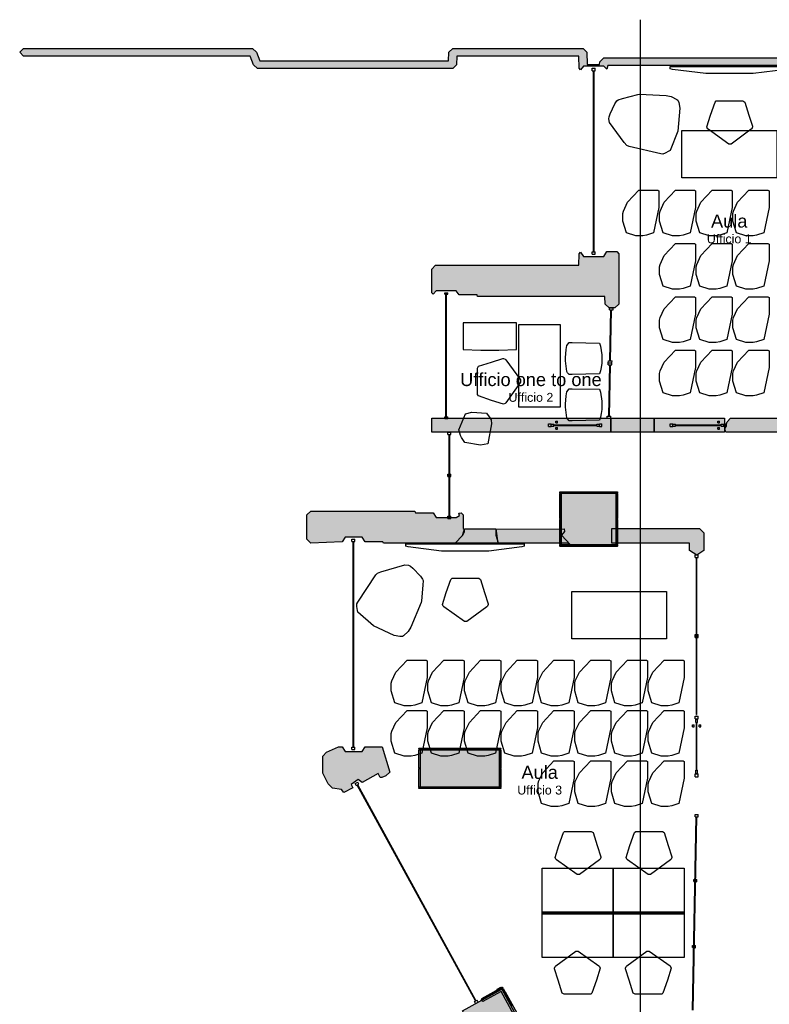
# Model space of a CAD drawing. Header units: millimetres. Extents: x -4985 to 43235, y -185 to 35000.
# Tile 11 of 14: x -4985 to 7677, y 17878 to 34500. Entities that reach past the tile are written whole.
import ezdxf
from ezdxf.enums import TextEntityAlignment as Align

# ---------------------------------------------------------------- set-up
doc = ezdxf.new("R2010")
doc.units = ezdxf.units.MM
for name, color, linetype in [('A-ARREDI', 9, 'Continuous'), ('A-MURI-ESISTENTI', 7, 'Continuous'), ('A-MURI-NUOVI', 40, 'Continuous'), ('A-PARETI-VETRATE', 5, 'Continuous'), ('A-PILASTRI', 8, 'Continuous'), ('A-TESTI', 7, 'Continuous'), ('A-TRACCE-SEZIONI', 1, 'Continuous'), ('A-VETRINE', 4, 'Continuous')]:
    doc.layers.add(name, color=color, linetype=linetype)
doc.styles.add('VISIO', font='arial.ttf')

msp = doc.modelspace()

# ---------------------------------------------------------------- hatches: boundary and pattern name
at = {"layer": 'A-MURI-ESISTENTI'}
for points in [[(10650, 32685), (10455, 32690), (10450, 33775), (9290, 33775), (9285, 29133), (9060, 29118), (9050, 33725), (4950, 33725), (4930, 33665), (4880, 33715), (4540, 33715), (4490, 33655), (4465, 33680), (4460, 33885), (2400, 33885), (2395, 33740), (2330, 33675), (-970, 33675), (-1035, 33740), (-1090, 33885), (-4920, 33885), (-4985, 33950), (-4920, 34015), (-1050, 34015), (-985, 33950), (-930, 33805), (2260, 33805), (2265, 33950), (2330, 34015), (4530, 34015), (4595, 33950), (4600, 33745), (4810, 33745), (4815, 33790), (4880, 33855), (9170, 33855), (9220, 33905), (9650, 33905), (9655, 34090), (9720, 34155), (9785, 34090), (9790, 33945), (11700, 33945), (11705, 34090), (11770, 34155), (11835, 34090), (11835, 33880), (11770, 33815), (10590, 33815), (10590, 33445), (13330, 33445), (13335, 33880), (13400, 33945), (13680, 33945), (13697, 34081), (13750, 34155), (13815, 34090), (13820, 33975), (14560, 33975), (14615, 33900), (14610, 33855), (13800, 33865), (13750, 33815), (13470, 33815), (13465, 33390), (13420, 33345), (13409, 33378), (13360, 33355), (13300, 33305), (13270, 33325), (13230, 33315), (13140, 33245), (13100, 33265), (12910, 33075), (12900, 33315), (10690, 33315), (10685, 32700), (10650, 32685)], [(5070, 29635), (4970, 29635), (4905, 29700), (4900, 29825), (2750, 29825), (2740, 29855), (2440, 29855), (2390, 29925), (2050, 29925), (2000, 29865), (1975, 29890), (1975, 30290), (2040, 30355), (4460, 30355), (4465, 30550), (4490, 30575), (4540, 30505), (4880, 30505), (4930, 30585), (5100, 30585), (5135, 30550), (5135, 29700), (5070, 29635)], [(9220, 27345), (9120, 27345), (9055, 27410), (9050, 27535), (6940, 27535), (6925, 27590), (6965, 27710), (7020, 27775), (9050, 27775), (9055, 28150), (9100, 28155), (9140, 28125), (9280, 28265), (9290, 27775), (10740, 27775), (10805, 27710), (10742, 27701), (10742, 27600), (10795, 27590), (10740, 27535), (9290, 27535), (9285, 27410), (9220, 27345)], [(2370, 25665), (1160, 25665), (1150, 25685), (850, 25685), (800, 25765), (510, 25765), (460, 25685), (-70, 25665), (-135, 25730), (-135, 26140), (-70, 26205), (1690, 26205), (1700, 26175), (2000, 26175), (2050, 26095), (2390, 26095), (2444, 26131), (2435, 26170), (2470, 26175), (2505, 26140), (2505, 25910), (2525, 25900), (2525, 25850), (2495, 25790), (2370, 25665)], [(4320, 25635), (4270, 25665), (3100, 25665), (3065, 25790), (3065, 25900), (4210, 25905), (4215, 25860), (4165, 25800), (4320, 25635)], [(490, 21455), (450, 21505), (300, 21525), (225, 21600), (135, 21780), (135, 22070), (200, 22135), (400, 22225), (460, 22225), (510, 22145), (800, 22145), (850, 22225), (1140, 22225), (1265, 21800), (1200, 21735), (1130, 21705), (1105, 21710), (1070, 21775), (800, 21625), (730, 21675), (615, 21590), (640, 21535), (490, 21455)], [(3150, 17365), (3087, 17378), (3435, 17567), (3147, 18096), (2840, 17925), (2805, 17950), (3040, 18075), (3085, 18110), (3080, 18135), (3140, 18165), (3215, 18090), (3410, 17735), (3635, 17730), (3625, 17590), (3580, 17505), (3400, 17505), (3150, 17365)]]:
    msp.add_hatch(color=7, dxfattribs=at).paths.add_polyline_path(points)
at = {"layer": 'A-MURI-NUOVI'}
for points in [[(5000, 27535), (1975, 27535), (1975, 27775), (5000, 27775), (5000, 27535)], [(5734, 27535), (5000, 27535), (5000, 27775), (5734, 27775), (5734, 27535)], [(5734, 27535), (5734, 27775), (6921, 27775), (6921, 27535), (5734, 27535)], [(3090, 25665), (2375, 25670), (2495, 25790), (2530, 25905), (3060, 25905), (3090, 25665)], [(6500, 25910), (6570, 25840), (6570, 25540), (6450, 25460), (6330, 25540), (6330, 25665), (5015, 25665), (5015, 25910), (6500, 25910)]]:
    msp.add_hatch(color=40, dxfattribs=at).paths.add_polyline_path(points)
at = {"layer": 'A-PILASTRI'}
for points in [[(4622, 26513), (4139, 26513), (4139, 26527), (4143, 26531), (4618, 26531), (4622, 26527), (4622, 26513)], [(4157, 26505), (4157, 26073), (4143, 26073), (4139, 26077), (4139, 26501), (4143, 26505), (4157, 26505)], [(5085, 25635), (4165, 25635), (4165, 26505), (5085, 26505), (5085, 25635)], [(5111, 26513), (4628, 26513), (4628, 26527), (4632, 26531), (5107, 26531), (5111, 26527), (5111, 26513)], [(5093, 26073), (5093, 26505), (5107, 26505), (5111, 26501), (5111, 26077), (5107, 26073), (5093, 26073)], [(4157, 26067), (4157, 25635), (4143, 25635), (4139, 25639), (4139, 26063), (4143, 26067), (4157, 26067)], [(5093, 25635), (5093, 26067), (5107, 26067), (5111, 26063), (5111, 25639), (5107, 25635), (5093, 25635)], [(4139, 25627), (4622, 25627), (4622, 25613), (4618, 25609), (4143, 25609), (4139, 25613), (4139, 25627)], [(4628, 25627), (5111, 25627), (5111, 25613), (5107, 25609), (4632, 25609), (4628, 25613), (4628, 25627)], [(2217, 22183), (1759, 22183), (1759, 22197), (1763, 22201), (2213, 22201), (2217, 22197), (2217, 22183)], [(1777, 22175), (1777, 21863), (1763, 21863), (1759, 21867), (1759, 22171), (1763, 22175), (1777, 22175)], [(3115, 21545), (1785, 21545), (1785, 22175), (3115, 22175), (3115, 21545)], [(2677, 22183), (2223, 22183), (2223, 22197), (2227, 22201), (2673, 22201), (2677, 22197), (2677, 22183)], [(3141, 22183), (2683, 22183), (2683, 22197), (2687, 22201), (3137, 22201), (3141, 22197), (3141, 22183)], [(3123, 21863), (3123, 22175), (3137, 22175), (3141, 22171), (3141, 21867), (3137, 21863), (3123, 21863)], [(1777, 21857), (1777, 21545), (1763, 21545), (1759, 21549), (1759, 21853), (1763, 21857), (1777, 21857)], [(3123, 21545), (3123, 21857), (3137, 21857), (3141, 21853), (3141, 21549), (3137, 21545), (3123, 21545)], [(1759, 21537), (2217, 21537), (2217, 21523), (2213, 21519), (1763, 21519), (1759, 21523), (1759, 21537)], [(2223, 21537), (2677, 21537), (2677, 21523), (2673, 21519), (2227, 21519), (2223, 21523), (2223, 21537)], [(2683, 21537), (3141, 21537), (3141, 21523), (3137, 21519), (2687, 21519), (2683, 21523), (2683, 21537)], [(3476, 17557), (2810, 17191), (2493, 17769), (3159, 18135), (3476, 17557)], [(3178, 18155), (2824, 17961), (2818, 17973), (2819, 17978), (3165, 18169), (3171, 18167), (3178, 18155)], [(3323, 17853), (3166, 18139), (3178, 18146), (3183, 18144), (3337, 17865), (3335, 17859), (3323, 17853)]]:
    msp.add_hatch(color=8, dxfattribs=at).paths.add_polyline_path(points)

# ---------------------------------------------------------------- linework, layer by layer
at = {"layer": 'A-ARREDI'}
for points in [[(8002, 33710), (8002, 33670), (7962, 33660), (7402, 33590), (6602, 33590), (6042, 33660), (6002, 33670), (6002, 33710), (8002, 33710)], [(8002, 33710), (8002, 33670), (7962, 33660), (7402, 33590), (6602, 33590), (6042, 33660), (6002, 33670), (6002, 33710), (8002, 33710)], [(5486, 33243), (5937, 33221), (6018, 33202), (6117, 33153), (6129, 33144), (6148, 33102), (6165, 33005), (6132, 32619), (6000, 32294), (5980, 32280), (5919, 32247), (5877, 32228), (5843, 32233), (5307, 32362), (5270, 32378), (5228, 32426), (4979, 32762), (4968, 32827), (4973, 32862), (4987, 32909), (5068, 33080), (5104, 33130), (5124, 33145), (5198, 33169), (5454, 33237), (5486, 33243)], [(5486, 33243), (5937, 33221), (6018, 33202), (6117, 33153), (6129, 33144), (6148, 33102), (6165, 33005), (6132, 32619), (6000, 32294), (5980, 32280), (5919, 32247), (5877, 32228), (5843, 32233), (5307, 32362), (5270, 32378), (5228, 32426), (4979, 32762), (4968, 32827), (4973, 32862), (4987, 32909), (5068, 33080), (5104, 33130), (5124, 33145), (5198, 33169), (5454, 33237), (5486, 33243)], [(7232, 33130), (7262, 33110), (7332, 32890), (7392, 32700), (7392, 32690), (7382, 32660), (7372, 32650), (7032, 32400), (6992, 32400), (6642, 32650), (6632, 32660), (6622, 32690), (6682, 32890), (6762, 33110), (6782, 33130), (7232, 33130)], [(7232, 33130), (7262, 33110), (7332, 32890), (7392, 32700), (7392, 32690), (7382, 32660), (7372, 32650), (7032, 32400), (6992, 32400), (6642, 32650), (6632, 32660), (6622, 32690), (6682, 32890), (6762, 33110), (6782, 33130), (7232, 33130)], [(7802, 32630), (7802, 31830), (6202, 31830), (6202, 32630), (7802, 32630)], [(7802, 32630), (7802, 31830), (6202, 31830), (6202, 32630), (7802, 32630)], [(5422, 30850), (5262, 30900), (5202, 31100), (5202, 31230), (5212, 31270), (5282, 31420), (5472, 31620), (5792, 31620), (5812, 31610), (5812, 31330), (5722, 30900), (5602, 30860), (5542, 30850), (5422, 30850)], [(5422, 30850), (5262, 30900), (5202, 31100), (5202, 31230), (5212, 31270), (5282, 31420), (5472, 31620), (5792, 31620), (5812, 31610), (5812, 31330), (5722, 30900), (5602, 30860), (5542, 30850), (5422, 30850)], [(6042, 30850), (5882, 30900), (5822, 31100), (5822, 31230), (5832, 31270), (5902, 31420), (6092, 31620), (6412, 31620), (6432, 31610), (6432, 31330), (6342, 30900), (6222, 30860), (6162, 30850), (6042, 30850)], [(6042, 30850), (5882, 30900), (5822, 31100), (5822, 31230), (5832, 31270), (5902, 31420), (6092, 31620), (6412, 31620), (6432, 31610), (6432, 31330), (6342, 30900), (6222, 30860), (6162, 30850), (6042, 30850)], [(6662, 30850), (6502, 30900), (6442, 31100), (6442, 31230), (6452, 31270), (6522, 31420), (6712, 31620), (7032, 31620), (7052, 31610), (7052, 31330), (6962, 30900), (6842, 30860), (6782, 30850), (6662, 30850)], [(6662, 30850), (6502, 30900), (6442, 31100), (6442, 31230), (6452, 31270), (6522, 31420), (6712, 31620), (7032, 31620), (7052, 31610), (7052, 31330), (6962, 30900), (6842, 30860), (6782, 30850), (6662, 30850)], [(7282, 30850), (7122, 30900), (7062, 31100), (7062, 31230), (7072, 31270), (7142, 31420), (7332, 31620), (7652, 31620), (7672, 31610), (7672, 31330), (7582, 30900), (7462, 30860), (7402, 30850), (7282, 30850)], [(7282, 30850), (7122, 30900), (7062, 31100), (7062, 31230), (7072, 31270), (7142, 31420), (7332, 31620), (7652, 31620), (7672, 31610), (7672, 31330), (7582, 30900), (7462, 30860), (7402, 30850), (7282, 30850)], [(6042, 29950), (5882, 30000), (5822, 30200), (5822, 30330), (5832, 30370), (5902, 30520), (6092, 30720), (6412, 30720), (6432, 30710), (6432, 30430), (6342, 30000), (6222, 29960), (6162, 29950), (6042, 29950)], [(6042, 29950), (5882, 30000), (5822, 30200), (5822, 30330), (5832, 30370), (5902, 30520), (6092, 30720), (6412, 30720), (6432, 30710), (6432, 30430), (6342, 30000), (6222, 29960), (6162, 29950), (6042, 29950)], [(6662, 29950), (6502, 30000), (6442, 30200), (6442, 30330), (6452, 30370), (6522, 30520), (6712, 30720), (7032, 30720), (7052, 30710), (7052, 30430), (6962, 30000), (6842, 29960), (6782, 29950), (6662, 29950)], [(6662, 29950), (6502, 30000), (6442, 30200), (6442, 30330), (6452, 30370), (6522, 30520), (6712, 30720), (7032, 30720), (7052, 30710), (7052, 30430), (6962, 30000), (6842, 29960), (6782, 29950), (6662, 29950)], [(7282, 29950), (7122, 30000), (7062, 30200), (7062, 30330), (7072, 30370), (7142, 30520), (7332, 30720), (7652, 30720), (7672, 30710), (7672, 30430), (7582, 30000), (7462, 29960), (7402, 29950), (7282, 29950)], [(7282, 29950), (7122, 30000), (7062, 30200), (7062, 30330), (7072, 30370), (7142, 30520), (7332, 30720), (7652, 30720), (7672, 30710), (7672, 30430), (7582, 30000), (7462, 29960), (7402, 29950), (7282, 29950)], [(6042, 29050), (5882, 29100), (5822, 29300), (5822, 29430), (5832, 29470), (5902, 29620), (6092, 29820), (6412, 29820), (6432, 29810), (6432, 29530), (6342, 29100), (6222, 29060), (6162, 29050), (6042, 29050)], [(6042, 29050), (5882, 29100), (5822, 29300), (5822, 29430), (5832, 29470), (5902, 29620), (6092, 29820), (6412, 29820), (6432, 29810), (6432, 29530), (6342, 29100), (6222, 29060), (6162, 29050), (6042, 29050)], [(6662, 29050), (6502, 29100), (6442, 29300), (6442, 29430), (6452, 29470), (6522, 29620), (6712, 29820), (7032, 29820), (7052, 29810), (7052, 29530), (6962, 29100), (6842, 29060), (6782, 29050), (6662, 29050)], [(6662, 29050), (6502, 29100), (6442, 29300), (6442, 29430), (6452, 29470), (6522, 29620), (6712, 29820), (7032, 29820), (7052, 29810), (7052, 29530), (6962, 29100), (6842, 29060), (6782, 29050), (6662, 29050)], [(7282, 29050), (7122, 29100), (7062, 29300), (7062, 29430), (7072, 29470), (7142, 29620), (7332, 29820), (7652, 29820), (7672, 29810), (7672, 29530), (7582, 29100), (7462, 29060), (7402, 29050), (7282, 29050)], [(7282, 29050), (7122, 29100), (7062, 29300), (7062, 29430), (7072, 29470), (7142, 29620), (7332, 29820), (7652, 29820), (7672, 29810), (7672, 29530), (7582, 29100), (7462, 29060), (7402, 29050), (7282, 29050)], [(3107, 28923), (3407, 28933), (3407, 29383), (2507, 29383), (2507, 28933), (2807, 28923), (3107, 28923)], [(3107, 28923), (3407, 28933), (3407, 29383), (2507, 29383), (2507, 28933), (2807, 28923), (3107, 28923)], [(3447, 29357), (4147, 29357), (4147, 27957), (3447, 27957), (3447, 29357)], [(3447, 29357), (4147, 29357), (4147, 27957), (3447, 27957), (3447, 29357)], [(4847, 28700), (4837, 28630), (4827, 28570), (4807, 28520), (4347, 28510), (4297, 28510), (4267, 28540), (4257, 28560), (4237, 28740), (4237, 28790), (4247, 28930), (4257, 29000), (4297, 29050), (4347, 29050), (4807, 29040), (4827, 28990), (4847, 28840), (4847, 28700)], [(4847, 28700), (4837, 28630), (4827, 28570), (4807, 28520), (4347, 28510), (4297, 28510), (4267, 28540), (4257, 28560), (4237, 28740), (4237, 28790), (4247, 28930), (4257, 29000), (4297, 29050), (4347, 29050), (4807, 29040), (4827, 28990), (4847, 28840), (4847, 28700)], [(2747, 28620), (2767, 28650), (2987, 28720), (3177, 28780), (3187, 28780), (3217, 28770), (3227, 28760), (3477, 28420), (3477, 28380), (3227, 28030), (3217, 28020), (3187, 28010), (2987, 28070), (2767, 28150), (2747, 28170), (2747, 28620)], [(2747, 28620), (2767, 28650), (2987, 28720), (3177, 28780), (3187, 28780), (3217, 28770), (3227, 28760), (3477, 28420), (3477, 28380), (3227, 28030), (3217, 28020), (3187, 28010), (2987, 28070), (2767, 28150), (2747, 28170), (2747, 28620)], [(6042, 28150), (5882, 28200), (5822, 28400), (5822, 28530), (5832, 28570), (5902, 28720), (6092, 28920), (6412, 28920), (6432, 28910), (6432, 28630), (6342, 28200), (6222, 28160), (6162, 28150), (6042, 28150)], [(6042, 28150), (5882, 28200), (5822, 28400), (5822, 28530), (5832, 28570), (5902, 28720), (6092, 28920), (6412, 28920), (6432, 28910), (6432, 28630), (6342, 28200), (6222, 28160), (6162, 28150), (6042, 28150)], [(6662, 28150), (6502, 28200), (6442, 28400), (6442, 28530), (6452, 28570), (6522, 28720), (6712, 28920), (7032, 28920), (7052, 28910), (7052, 28630), (6962, 28200), (6842, 28160), (6782, 28150), (6662, 28150)], [(6662, 28150), (6502, 28200), (6442, 28400), (6442, 28530), (6452, 28570), (6522, 28720), (6712, 28920), (7032, 28920), (7052, 28910), (7052, 28630), (6962, 28200), (6842, 28160), (6782, 28150), (6662, 28150)], [(7282, 28150), (7122, 28200), (7062, 28400), (7062, 28530), (7072, 28570), (7142, 28720), (7332, 28920), (7652, 28920), (7672, 28910), (7672, 28630), (7582, 28200), (7462, 28160), (7402, 28150), (7282, 28150)], [(7282, 28150), (7122, 28200), (7062, 28400), (7062, 28530), (7072, 28570), (7142, 28720), (7332, 28920), (7652, 28920), (7672, 28910), (7672, 28630), (7582, 28200), (7462, 28160), (7402, 28150), (7282, 28150)], [(4847, 27920), (4837, 27850), (4827, 27790), (4807, 27740), (4347, 27730), (4297, 27730), (4267, 27760), (4257, 27780), (4237, 27960), (4237, 28010), (4247, 28150), (4257, 28220), (4297, 28270), (4347, 28270), (4807, 28260), (4827, 28210), (4847, 28060), (4847, 27920)], [(4847, 27920), (4837, 27850), (4827, 27790), (4807, 27740), (4347, 27730), (4297, 27730), (4267, 27760), (4257, 27780), (4237, 27960), (4237, 28010), (4247, 28150), (4257, 28220), (4297, 28270), (4347, 28270), (4807, 28260), (4827, 28210), (4847, 28060), (4847, 27920)], [(2548, 27846), (2650, 27875), (2899, 27858), (2961, 27774), (2981, 27744), (2985, 27677), (2920, 27340), (2798, 27318), (2536, 27361), (2475, 27446), (2462, 27478), (2430, 27577), (2548, 27846)], [(2548, 27846), (2650, 27875), (2899, 27858), (2961, 27774), (2981, 27744), (2985, 27677), (2920, 27340), (2798, 27318), (2536, 27361), (2475, 27446), (2462, 27478), (2430, 27577), (2548, 27846)], [(3538, 25650), (3538, 25610), (3498, 25600), (2938, 25530), (2138, 25530), (1578, 25600), (1538, 25610), (1538, 25650), (3538, 25650)], [(3538, 25650), (3538, 25610), (3498, 25600), (2938, 25530), (2138, 25530), (1578, 25600), (1538, 25610), (1538, 25650), (3538, 25650)], [(1796, 24659), (1622, 24243), (1576, 24173), (1496, 24098), (1483, 24089), (1438, 24086), (1341, 24103), (989, 24265), (729, 24501), (722, 24525), (712, 24594), (709, 24639), (726, 24669), (1030, 25129), (1057, 25158), (1117, 25181), (1518, 25300), (1583, 25289), (1614, 25272), (1653, 25243), (1786, 25108), (1821, 25057), (1828, 25033), (1826, 24956), (1802, 24692), (1796, 24659)], [(1796, 24659), (1622, 24243), (1576, 24173), (1496, 24098), (1483, 24089), (1438, 24086), (1341, 24103), (989, 24265), (729, 24501), (722, 24525), (712, 24594), (709, 24639), (726, 24669), (1030, 25129), (1057, 25158), (1117, 25181), (1518, 25300), (1583, 25289), (1614, 25272), (1653, 25243), (1786, 25108), (1821, 25057), (1828, 25033), (1826, 24956), (1802, 24692), (1796, 24659)], [(2768, 25070), (2798, 25050), (2868, 24830), (2928, 24640), (2928, 24630), (2918, 24600), (2908, 24590), (2568, 24340), (2528, 24340), (2178, 24590), (2168, 24600), (2158, 24630), (2218, 24830), (2298, 25050), (2318, 25070), (2768, 25070)], [(2768, 25070), (2798, 25050), (2868, 24830), (2928, 24640), (2928, 24630), (2918, 24600), (2908, 24590), (2568, 24340), (2528, 24340), (2178, 24590), (2168, 24600), (2158, 24630), (2218, 24830), (2298, 25050), (2318, 25070), (2768, 25070)], [(5940, 24848), (5940, 24048), (4340, 24048), (4340, 24848), (5940, 24848)], [(5940, 24848), (5940, 24048), (4340, 24048), (4340, 24848), (5940, 24848)], [(1510, 22918), (1350, 22968), (1290, 23168), (1290, 23298), (1300, 23338), (1370, 23488), (1560, 23688), (1880, 23688), (1900, 23678), (1900, 23398), (1810, 22968), (1690, 22928), (1630, 22918), (1510, 22918)], [(1510, 22918), (1350, 22968), (1290, 23168), (1290, 23298), (1300, 23338), (1370, 23488), (1560, 23688), (1880, 23688), (1900, 23678), (1900, 23398), (1810, 22968), (1690, 22928), (1630, 22918), (1510, 22918)], [(2130, 22918), (1970, 22968), (1910, 23168), (1910, 23298), (1920, 23338), (1990, 23488), (2180, 23688), (2500, 23688), (2520, 23678), (2520, 23398), (2430, 22968), (2310, 22928), (2250, 22918), (2130, 22918)], [(2130, 22918), (1970, 22968), (1910, 23168), (1910, 23298), (1920, 23338), (1990, 23488), (2180, 23688), (2500, 23688), (2520, 23678), (2520, 23398), (2430, 22968), (2310, 22928), (2250, 22918), (2130, 22918)], [(2750, 22918), (2590, 22968), (2530, 23168), (2530, 23298), (2540, 23338), (2610, 23488), (2800, 23688), (3120, 23688), (3140, 23678), (3140, 23398), (3050, 22968), (2930, 22928), (2870, 22918), (2750, 22918)], [(2750, 22918), (2590, 22968), (2530, 23168), (2530, 23298), (2540, 23338), (2610, 23488), (2800, 23688), (3120, 23688), (3140, 23678), (3140, 23398), (3050, 22968), (2930, 22928), (2870, 22918), (2750, 22918)], [(3370, 22918), (3210, 22968), (3150, 23168), (3150, 23298), (3160, 23338), (3230, 23488), (3420, 23688), (3740, 23688), (3760, 23678), (3760, 23398), (3670, 22968), (3550, 22928), (3490, 22918), (3370, 22918)], [(3370, 22918), (3210, 22968), (3150, 23168), (3150, 23298), (3160, 23338), (3230, 23488), (3420, 23688), (3740, 23688), (3760, 23678), (3760, 23398), (3670, 22968), (3550, 22928), (3490, 22918), (3370, 22918)], [(3990, 22918), (3830, 22968), (3770, 23168), (3770, 23298), (3780, 23338), (3850, 23488), (4040, 23688), (4360, 23688), (4380, 23678), (4380, 23398), (4290, 22968), (4170, 22928), (4110, 22918), (3990, 22918)], [(3990, 22918), (3830, 22968), (3770, 23168), (3770, 23298), (3780, 23338), (3850, 23488), (4040, 23688), (4360, 23688), (4380, 23678), (4380, 23398), (4290, 22968), (4170, 22928), (4110, 22918), (3990, 22918)], [(4610, 22918), (4450, 22968), (4390, 23168), (4390, 23298), (4400, 23338), (4470, 23488), (4660, 23688), (4980, 23688), (5000, 23678), (5000, 23398), (4910, 22968), (4790, 22928), (4730, 22918), (4610, 22918)], [(4610, 22918), (4450, 22968), (4390, 23168), (4390, 23298), (4400, 23338), (4470, 23488), (4660, 23688), (4980, 23688), (5000, 23678), (5000, 23398), (4910, 22968), (4790, 22928), (4730, 22918), (4610, 22918)], [(5230, 22918), (5070, 22968), (5010, 23168), (5010, 23298), (5020, 23338), (5090, 23488), (5280, 23688), (5600, 23688), (5620, 23678), (5620, 23398), (5530, 22968), (5410, 22928), (5350, 22918), (5230, 22918)], [(5230, 22918), (5070, 22968), (5010, 23168), (5010, 23298), (5020, 23338), (5090, 23488), (5280, 23688), (5600, 23688), (5620, 23678), (5620, 23398), (5530, 22968), (5410, 22928), (5350, 22918), (5230, 22918)], [(5850, 22918), (5690, 22968), (5630, 23168), (5630, 23298), (5640, 23338), (5710, 23488), (5900, 23688), (6220, 23688), (6240, 23678), (6240, 23398), (6150, 22968), (6030, 22928), (5970, 22918), (5850, 22918)], [(5850, 22918), (5690, 22968), (5630, 23168), (5630, 23298), (5640, 23338), (5710, 23488), (5900, 23688), (6220, 23688), (6240, 23678), (6240, 23398), (6150, 22968), (6030, 22928), (5970, 22918), (5850, 22918)], [(1510, 22068), (1350, 22118), (1290, 22318), (1290, 22448), (1300, 22488), (1370, 22638), (1560, 22838), (1880, 22838), (1900, 22828), (1900, 22548), (1810, 22118), (1690, 22078), (1630, 22068), (1510, 22068)], [(1510, 22068), (1350, 22118), (1290, 22318), (1290, 22448), (1300, 22488), (1370, 22638), (1560, 22838), (1880, 22838), (1900, 22828), (1900, 22548), (1810, 22118), (1690, 22078), (1630, 22068), (1510, 22068)], [(2130, 22068), (1970, 22118), (1910, 22318), (1910, 22448), (1920, 22488), (1990, 22638), (2180, 22838), (2500, 22838), (2520, 22828), (2520, 22548), (2430, 22118), (2310, 22078), (2250, 22068), (2130, 22068)], [(2130, 22068), (1970, 22118), (1910, 22318), (1910, 22448), (1920, 22488), (1990, 22638), (2180, 22838), (2500, 22838), (2520, 22828), (2520, 22548), (2430, 22118), (2310, 22078), (2250, 22068), (2130, 22068)], [(2750, 22068), (2590, 22118), (2530, 22318), (2530, 22448), (2540, 22488), (2610, 22638), (2800, 22838), (3120, 22838), (3140, 22828), (3140, 22548), (3050, 22118), (2930, 22078), (2870, 22068), (2750, 22068)], [(2750, 22068), (2590, 22118), (2530, 22318), (2530, 22448), (2540, 22488), (2610, 22638), (2800, 22838), (3120, 22838), (3140, 22828), (3140, 22548), (3050, 22118), (2930, 22078), (2870, 22068), (2750, 22068)], [(3370, 22068), (3210, 22118), (3150, 22318), (3150, 22448), (3160, 22488), (3230, 22638), (3420, 22838), (3740, 22838), (3760, 22828), (3760, 22548), (3670, 22118), (3550, 22078), (3490, 22068), (3370, 22068)], [(3370, 22068), (3210, 22118), (3150, 22318), (3150, 22448), (3160, 22488), (3230, 22638), (3420, 22838), (3740, 22838), (3760, 22828), (3760, 22548), (3670, 22118), (3550, 22078), (3490, 22068), (3370, 22068)], [(3990, 22068), (3830, 22118), (3770, 22318), (3770, 22448), (3780, 22488), (3850, 22638), (4040, 22838), (4360, 22838), (4380, 22828), (4380, 22548), (4290, 22118), (4170, 22078), (4110, 22068), (3990, 22068)], [(3990, 22068), (3830, 22118), (3770, 22318), (3770, 22448), (3780, 22488), (3850, 22638), (4040, 22838), (4360, 22838), (4380, 22828), (4380, 22548), (4290, 22118), (4170, 22078), (4110, 22068), (3990, 22068)], [(4610, 22068), (4450, 22118), (4390, 22318), (4390, 22448), (4400, 22488), (4470, 22638), (4660, 22838), (4980, 22838), (5000, 22828), (5000, 22548), (4910, 22118), (4790, 22078), (4730, 22068), (4610, 22068)], [(4610, 22068), (4450, 22118), (4390, 22318), (4390, 22448), (4400, 22488), (4470, 22638), (4660, 22838), (4980, 22838), (5000, 22828), (5000, 22548), (4910, 22118), (4790, 22078), (4730, 22068), (4610, 22068)], [(5230, 22068), (5070, 22118), (5010, 22318), (5010, 22448), (5020, 22488), (5090, 22638), (5280, 22838), (5600, 22838), (5620, 22828), (5620, 22548), (5530, 22118), (5410, 22078), (5350, 22068), (5230, 22068)], [(5230, 22068), (5070, 22118), (5010, 22318), (5010, 22448), (5020, 22488), (5090, 22638), (5280, 22838), (5600, 22838), (5620, 22828), (5620, 22548), (5530, 22118), (5410, 22078), (5350, 22068), (5230, 22068)], [(5850, 22068), (5690, 22118), (5630, 22318), (5630, 22448), (5640, 22488), (5710, 22638), (5900, 22838), (6220, 22838), (6240, 22828), (6240, 22548), (6150, 22118), (6030, 22078), (5970, 22068), (5850, 22068)], [(5850, 22068), (5690, 22118), (5630, 22318), (5630, 22448), (5640, 22488), (5710, 22638), (5900, 22838), (6220, 22838), (6240, 22828), (6240, 22548), (6150, 22118), (6030, 22078), (5970, 22068), (5850, 22068)], [(3990, 21218), (3830, 21268), (3770, 21468), (3770, 21598), (3780, 21638), (3850, 21788), (4040, 21988), (4360, 21988), (4380, 21978), (4380, 21698), (4290, 21268), (4170, 21228), (4110, 21218), (3990, 21218)], [(3990, 21218), (3830, 21268), (3770, 21468), (3770, 21598), (3780, 21638), (3850, 21788), (4040, 21988), (4360, 21988), (4380, 21978), (4380, 21698), (4290, 21268), (4170, 21228), (4110, 21218), (3990, 21218)], [(4610, 21218), (4450, 21268), (4390, 21468), (4390, 21598), (4400, 21638), (4470, 21788), (4660, 21988), (4980, 21988), (5000, 21978), (5000, 21698), (4910, 21268), (4790, 21228), (4730, 21218), (4610, 21218)], [(4610, 21218), (4450, 21268), (4390, 21468), (4390, 21598), (4400, 21638), (4470, 21788), (4660, 21988), (4980, 21988), (5000, 21978), (5000, 21698), (4910, 21268), (4790, 21228), (4730, 21218), (4610, 21218)], [(5230, 21218), (5070, 21268), (5010, 21468), (5010, 21598), (5020, 21638), (5090, 21788), (5280, 21988), (5600, 21988), (5620, 21978), (5620, 21698), (5530, 21268), (5410, 21228), (5350, 21218), (5230, 21218)], [(5230, 21218), (5070, 21268), (5010, 21468), (5010, 21598), (5020, 21638), (5090, 21788), (5280, 21988), (5600, 21988), (5620, 21978), (5620, 21698), (5530, 21268), (5410, 21228), (5350, 21218), (5230, 21218)], [(5850, 21218), (5690, 21268), (5630, 21468), (5630, 21598), (5640, 21638), (5710, 21788), (5900, 21988), (6220, 21988), (6240, 21978), (6240, 21698), (6150, 21268), (6030, 21228), (5970, 21218), (5850, 21218)], [(5850, 21218), (5690, 21268), (5630, 21468), (5630, 21598), (5640, 21638), (5710, 21788), (5900, 21988), (6220, 21988), (6240, 21978), (6240, 21698), (6150, 21268), (6030, 21228), (5970, 21218), (5850, 21218)], [(4670, 20798), (4700, 20778), (4770, 20558), (4830, 20368), (4830, 20358), (4820, 20328), (4810, 20318), (4470, 20068), (4430, 20068), (4080, 20318), (4070, 20328), (4060, 20358), (4120, 20558), (4200, 20778), (4220, 20798), (4670, 20798)], [(4670, 20798), (4700, 20778), (4770, 20558), (4830, 20368), (4830, 20358), (4820, 20328), (4810, 20318), (4470, 20068), (4430, 20068), (4080, 20318), (4070, 20328), (4060, 20358), (4120, 20558), (4200, 20778), (4220, 20798), (4670, 20798)], [(5870, 20798), (5900, 20778), (5970, 20558), (6030, 20368), (6030, 20358), (6020, 20328), (6010, 20318), (5670, 20068), (5630, 20068), (5280, 20318), (5270, 20328), (5260, 20358), (5320, 20558), (5400, 20778), (5420, 20798), (5870, 20798)], [(5870, 20798), (5900, 20778), (5970, 20558), (6030, 20368), (6030, 20358), (6020, 20328), (6010, 20318), (5670, 20068), (5630, 20068), (5280, 20318), (5270, 20328), (5260, 20358), (5320, 20558), (5400, 20778), (5420, 20798), (5870, 20798)], [(5040, 20178), (5040, 19418), (3840, 19418), (3840, 20178), (5040, 20178)], [(5040, 20178), (5040, 19418), (3840, 19418), (3840, 20178), (5040, 20178)], [(6240, 20178), (6240, 19418), (5040, 19418), (5040, 20178), (6240, 20178)], [(6240, 20178), (6240, 19418), (5040, 19418), (5040, 20178), (6240, 20178)], [(3840, 19402), (3840, 19442), (5040, 19442), (5040, 19402), (3840, 19402)], [(3840, 19402), (3840, 19442), (5040, 19442), (5040, 19402), (3840, 19402)], [(3840, 18668), (3840, 19428), (5040, 19428), (5040, 18668), (3840, 18668)], [(3840, 18668), (3840, 19428), (5040, 19428), (5040, 18668), (3840, 18668)], [(5040, 19402), (5040, 19442), (6240, 19442), (6240, 19402), (5040, 19402)], [(5040, 19402), (5040, 19442), (6240, 19442), (6240, 19402), (5040, 19402)], [(5040, 18668), (5040, 19428), (6240, 19428), (6240, 18668), (5040, 18668)], [(5040, 18668), (5040, 19428), (6240, 19428), (6240, 18668), (5040, 18668)], [(4210, 18048), (4180, 18068), (4110, 18288), (4050, 18478), (4050, 18488), (4060, 18518), (4070, 18528), (4410, 18778), (4450, 18778), (4800, 18528), (4810, 18518), (4820, 18488), (4760, 18288), (4680, 18068), (4660, 18048), (4210, 18048)], [(4210, 18048), (4180, 18068), (4110, 18288), (4050, 18478), (4050, 18488), (4060, 18518), (4070, 18528), (4410, 18778), (4450, 18778), (4800, 18528), (4810, 18518), (4820, 18488), (4760, 18288), (4680, 18068), (4660, 18048), (4210, 18048)], [(5410, 18048), (5380, 18068), (5310, 18288), (5250, 18478), (5250, 18488), (5260, 18518), (5270, 18528), (5610, 18778), (5650, 18778), (6000, 18528), (6010, 18518), (6020, 18488), (5960, 18288), (5880, 18068), (5860, 18048), (5410, 18048)], [(5410, 18048), (5380, 18068), (5310, 18288), (5250, 18478), (5250, 18488), (5260, 18518), (5270, 18528), (5610, 18778), (5650, 18778), (6000, 18528), (6010, 18518), (6020, 18488), (5960, 18288), (5880, 18068), (5860, 18048), (5410, 18048)]]:
    msp.add_lwpolyline(points, close=True, dxfattribs=at)
at = {"layer": 'A-MURI-ESISTENTI'}
msp.add_lwpolyline([(9050, 33725), (4950, 33725), (4930, 33665), (4880, 33715), (4540, 33715), (4490, 33655), (4465, 33680), (4460, 33885), (2400, 33885), (2395, 33740), (2330, 33675), (-970, 33675), (-1035, 33740), (-1090, 33885), (-4920, 33885), (-4985, 33950), (-4920, 34015), (-1050, 34015), (-985, 33950), (-930, 33805), (2260, 33805), (2265, 33950), (2330, 34015), (4530, 34015), (4595, 33950), (4600, 33745), (4810, 33745), (4815, 33790), (4880, 33855), (9170, 33855)], dxfattribs=at)
for points in [[(5070, 29635), (4970, 29635), (4905, 29700), (4900, 29825), (2750, 29825), (2740, 29855), (2440, 29855), (2390, 29925), (2050, 29925), (2000, 29865), (1975, 29890), (1975, 30290), (2040, 30355), (4460, 30355), (4465, 30550), (4490, 30575), (4540, 30505), (4880, 30505), (4930, 30585), (5100, 30585), (5135, 30550), (5135, 29700), (5070, 29635)], [(9220, 27345), (9120, 27345), (9055, 27410), (9050, 27535), (6940, 27535), (6925, 27590), (6965, 27710), (7020, 27775), (9050, 27775), (9055, 28150), (9100, 28155), (9140, 28125), (9280, 28265), (9290, 27775), (10740, 27775), (10805, 27710), (10742, 27701), (10742, 27600), (10795, 27590), (10740, 27535), (9290, 27535), (9285, 27410), (9220, 27345)], [(2370, 25665), (1160, 25665), (1150, 25685), (850, 25685), (800, 25765), (510, 25765), (460, 25685), (-70, 25665), (-135, 25730), (-135, 26140), (-70, 26205), (1690, 26205), (1700, 26175), (2000, 26175), (2050, 26095), (2390, 26095), (2444, 26131), (2435, 26170), (2470, 26175), (2505, 26140), (2505, 25910), (2525, 25900), (2525, 25850), (2495, 25790), (2370, 25665)], [(4320, 25635), (4270, 25665), (3100, 25665), (3065, 25790), (3065, 25900), (4210, 25905), (4215, 25860), (4165, 25800), (4320, 25635)], [(490, 21455), (450, 21505), (300, 21525), (225, 21600), (135, 21780), (135, 22070), (200, 22135), (400, 22225), (460, 22225), (510, 22145), (800, 22145), (850, 22225), (1140, 22225), (1265, 21800), (1200, 21735), (1130, 21705), (1105, 21710), (1070, 21775), (800, 21625), (730, 21675), (615, 21590), (640, 21535), (490, 21455)], [(3150, 17365), (3087, 17378), (3435, 17567), (3147, 18096), (2840, 17925), (2805, 17950), (3040, 18075), (3085, 18110), (3080, 18135), (3140, 18165), (3215, 18090), (3410, 17735), (3635, 17730), (3625, 17590), (3580, 17505), (3400, 17505), (3150, 17365)]]:
    msp.add_lwpolyline(points, close=True, dxfattribs=at)
at = {"layer": 'A-MURI-NUOVI'}
for points in [[(5000, 27535), (1975, 27535), (1975, 27775), (5000, 27775), (5000, 27535)], [(5734, 27535), (5000, 27535), (5000, 27775), (5734, 27775), (5734, 27535)], [(5734, 27535), (5734, 27775), (6921, 27775), (6921, 27535), (5734, 27535)], [(3090, 25665), (2375, 25670), (2495, 25790), (2530, 25905), (3060, 25905), (3090, 25665)], [(6500, 25910), (6570, 25840), (6570, 25540), (6450, 25460), (6330, 25540), (6330, 25665), (5015, 25665), (5015, 25910), (6500, 25910)]]:
    msp.add_lwpolyline(points, close=True, dxfattribs=at)
at = {"layer": 'A-PARETI-VETRATE'}
for p, q in [((4975, 29602), (4976, 29636)), ((4975, 29602), (5037, 29601)), ((4976, 29636), (5038, 29635)), ((4983, 28739), (5000, 29601)), ((4995, 28739), (5012, 29601)), ((5000, 29601), (5012, 29601)), ((5037, 29601), (5038, 29635)), ((4956, 28672), (4957, 28706)), ((4956, 28672), (5018, 28671)), ((4957, 28706), (4958, 28739)), ((4957, 28706), (5019, 28705)), ((4957, 28706), (5019, 28705)), ((4958, 28739), (5020, 28739)), ((4964, 27809), (4981, 28671)), ((4976, 27809), (4994, 28671)), ((4981, 28671), (4994, 28671)), ((4983, 28739), (4995, 28739)), ((5018, 28671), (5019, 28705)), ((5019, 28705), (5020, 28739)), ((4938, 27776), (4939, 27809)), ((4938, 27776), (5000, 27775)), ((4939, 27809), (5001, 27809)), ((4964, 27809), (4976, 27809)), ((5000, 27775), (5001, 27809)), ((3950, 27680), (3990, 27680)), ((3950, 27630), (3950, 27680)), ((3950, 27630), (3990, 27630)), ((3990, 27630), (3990, 27680)), ((3994, 27671), (4039, 27671)), ((3994, 27639), (3994, 27671)), ((3994, 27639), (4039, 27639)), ((4039, 27639), (4039, 27671)), ((4039, 27660), (4761, 27660)), ((4039, 27650), (4039, 27660)), ((4039, 27650), (4761, 27650)), ((4070, 27724), (4098, 27724)), ((4070, 27696), (4070, 27724)), ((4070, 27696), (4098, 27696)), ((4070, 27614), (4098, 27614)), ((4070, 27586), (4070, 27614)), ((4098, 27696), (4098, 27724)), ((4098, 27586), (4098, 27614)), ((4761, 27671), (4806, 27671)), ((4761, 27639), (4761, 27671)), ((4761, 27650), (4761, 27660)), ((4761, 27639), (4806, 27639)), ((4806, 27639), (4806, 27671)), ((4810, 27680), (4850, 27680)), ((4810, 27630), (4810, 27680)), ((4810, 27630), (4850, 27630)), ((4850, 27630), (4850, 27680)), ((6005, 27680), (6045, 27680)), ((6005, 27630), (6005, 27680)), ((6005, 27630), (6045, 27630)), ((6045, 27630), (6045, 27680)), ((6049, 27671), (6094, 27671)), ((6049, 27639), (6049, 27671)), ((6049, 27639), (6094, 27639)), ((6094, 27639), (6094, 27671)), ((6094, 27660), (6866, 27660)), ((6094, 27650), (6094, 27660)), ((6094, 27650), (6866, 27650)), ((6807, 27724), (6835, 27724)), ((6807, 27696), (6807, 27724)), ((6807, 27696), (6835, 27696)), ((6807, 27614), (6835, 27614)), ((6807, 27586), (6807, 27614)), ((6835, 27696), (6835, 27724)), ((6835, 27586), (6835, 27614)), ((6866, 27671), (6911, 27671)), ((6866, 27639), (6866, 27671)), ((6866, 27650), (6866, 27660)), ((6866, 27639), (6911, 27639)), ((6911, 27639), (6911, 27671)), ((6915, 27680), (6955, 27680)), ((6915, 27630), (6915, 27680)), ((6915, 27630), (6955, 27630)), ((6955, 27630), (6955, 27680)), ((2249, 27538), (2299, 27538)), ((2249, 27498), (2249, 27538)), ((2249, 27498), (2299, 27498)), ((2269, 27498), (2279, 27498)), ((2269, 26118), (2269, 27498)), ((2279, 26118), (2279, 27498)), ((2299, 27498), (2299, 27538)), ((4070, 27586), (4098, 27586)), ((6807, 27586), (6835, 27586)), ((2249, 26828), (2299, 26828)), ((2249, 26788), (2249, 26828)), ((2249, 26788), (2299, 26788)), ((2299, 26788), (2299, 26828)), ((2249, 26118), (2299, 26118)), ((2249, 26078), (2249, 26118)), ((2269, 26118), (2279, 26118)), ((2299, 26078), (2299, 26118)), ((2249, 26078), (2299, 26078)), ((6425, 25468), (6475, 25468)), ((6425, 25419), (6425, 25468)), ((6475, 25419), (6475, 25468)), ((6425, 25419), (6475, 25419)), ((6445, 25419), (6455, 25419)), ((6445, 22769), (6445, 25419)), ((6455, 22769), (6455, 25419)), ((6425, 24119), (6475, 24119)), ((6425, 24070), (6425, 24119)), ((6475, 24070), (6475, 24119)), ((6425, 24070), (6475, 24070)), ((6425, 22744), (6475, 22744)), ((6425, 22696), (6425, 22744)), ((6425, 22696), (6475, 22696)), ((6434, 22691), (6466, 22691)), ((6434, 22636), (6434, 22691)), ((6434, 22636), (6466, 22636)), ((6445, 22769), (6455, 22769)), ((6445, 22636), (6455, 22636)), ((6445, 21830), (6445, 22636)), ((6455, 21830), (6455, 22636)), ((6466, 22636), (6466, 22691)), ((6475, 22696), (6475, 22744)), ((6381, 22598), (6409, 22598)), ((6381, 22563), (6381, 22598)), ((6381, 22563), (6409, 22563)), ((6409, 22563), (6409, 22598)), ((6491, 22598), (6519, 22598)), ((6491, 22563), (6491, 22598)), ((6491, 22563), (6519, 22563)), ((6519, 22563), (6519, 22598)), ((6434, 21830), (6466, 21830)), ((6434, 21775), (6434, 21830)), ((6434, 21775), (6466, 21775)), ((6445, 21830), (6455, 21830)), ((6466, 21775), (6466, 21830)), ((6425, 21770), (6475, 21770)), ((6425, 21721), (6425, 21770)), ((6425, 21721), (6475, 21721)), ((6475, 21721), (6475, 21770)), ((6380, 17778), (6444, 21043)), ((6390, 17777), (6454, 21043)), ((6424, 21043), (6425, 21081)), ((6424, 21043), (6474, 21042)), ((6425, 21081), (6475, 21080)), ((6444, 21043), (6454, 21043)), ((6474, 21042), (6475, 21080)), ((6403, 19949), (6404, 19986)), ((6403, 19949), (6453, 19948)), ((6404, 19986), (6454, 19985)), ((6453, 19948), (6454, 19985)), ((6381, 18835), (6382, 18873)), ((6381, 18835), (6431, 18834)), ((6382, 18873), (6432, 18872)), ((6431, 18834), (6432, 18872))]:
    msp.add_line(p, q, dxfattribs=at)
at = {"layer": 'A-PILASTRI'}
for points in [[(4622, 26513), (4139, 26513), (4139, 26527), (4143, 26531), (4618, 26531), (4622, 26527), (4622, 26513)], [(4157, 26505), (4157, 26073), (4143, 26073), (4139, 26077), (4139, 26501), (4143, 26505), (4157, 26505)], [(5085, 25635), (4165, 25635), (4165, 26505), (5085, 26505), (5085, 25635)], [(5111, 26513), (4628, 26513), (4628, 26527), (4632, 26531), (5107, 26531), (5111, 26527), (5111, 26513)], [(5093, 26073), (5093, 26505), (5107, 26505), (5111, 26501), (5111, 26077), (5107, 26073), (5093, 26073)], [(4157, 26067), (4157, 25635), (4143, 25635), (4139, 25639), (4139, 26063), (4143, 26067), (4157, 26067)], [(5093, 25635), (5093, 26067), (5107, 26067), (5111, 26063), (5111, 25639), (5107, 25635), (5093, 25635)], [(4139, 25627), (4622, 25627), (4622, 25613), (4618, 25609), (4143, 25609), (4139, 25613), (4139, 25627)], [(4628, 25627), (5111, 25627), (5111, 25613), (5107, 25609), (4632, 25609), (4628, 25613), (4628, 25627)], [(2217, 22183), (1759, 22183), (1759, 22197), (1763, 22201), (2213, 22201), (2217, 22197), (2217, 22183)], [(1777, 22175), (1777, 21863), (1763, 21863), (1759, 21867), (1759, 22171), (1763, 22175), (1777, 22175)], [(3115, 21545), (1785, 21545), (1785, 22175), (3115, 22175), (3115, 21545)], [(2677, 22183), (2223, 22183), (2223, 22197), (2227, 22201), (2673, 22201), (2677, 22197), (2677, 22183)], [(3141, 22183), (2683, 22183), (2683, 22197), (2687, 22201), (3137, 22201), (3141, 22197), (3141, 22183)], [(3123, 21863), (3123, 22175), (3137, 22175), (3141, 22171), (3141, 21867), (3137, 21863), (3123, 21863)], [(1777, 21857), (1777, 21545), (1763, 21545), (1759, 21549), (1759, 21853), (1763, 21857), (1777, 21857)], [(3123, 21545), (3123, 21857), (3137, 21857), (3141, 21853), (3141, 21549), (3137, 21545), (3123, 21545)], [(1759, 21537), (2217, 21537), (2217, 21523), (2213, 21519), (1763, 21519), (1759, 21523), (1759, 21537)], [(2223, 21537), (2677, 21537), (2677, 21523), (2673, 21519), (2227, 21519), (2223, 21523), (2223, 21537)], [(2683, 21537), (3141, 21537), (3141, 21523), (3137, 21519), (2687, 21519), (2683, 21523), (2683, 21537)], [(3476, 17557), (2810, 17191), (2493, 17769), (3159, 18135), (3476, 17557)], [(3178, 18155), (2824, 17961), (2818, 17973), (2819, 17978), (3165, 18169), (3171, 18167), (3178, 18155)], [(3323, 17853), (3166, 18139), (3178, 18146), (3183, 18144), (3337, 17865), (3335, 17859), (3323, 17853)]]:
    msp.add_lwpolyline(points, close=True, dxfattribs=at)
at = {"layer": 'A-TRACCE-SEZIONI'}
msp.add_line((5500, 14500), (5500, 34500), dxfattribs=at)
at = {"layer": 'A-VETRINE'}
for p, q in [((4686, 33679), (4736, 33679)), ((4686, 33639), (4686, 33679)), ((4686, 33639), (4736, 33639)), ((4706, 33639), (4716, 33639)), ((4706, 30582), (4706, 33639)), ((4716, 30582), (4716, 33639)), ((4736, 33639), (4736, 33679)), ((4686, 30582), (4736, 30582)), ((4686, 30542), (4686, 30582)), ((4686, 30542), (4736, 30542)), ((4706, 30582), (4716, 30582)), ((4736, 30542), (4736, 30582)), ((2195, 29890), (2245, 29890)), ((2195, 29867), (2195, 29890)), ((2195, 29867), (2245, 29867)), ((2215, 29867), (2225, 29867)), ((2215, 27793), (2215, 29867)), ((2225, 27793), (2225, 29867)), ((2245, 29867), (2245, 29890)), ((2195, 27793), (2245, 27793)), ((2195, 27770), (2195, 27793)), ((2195, 27770), (2245, 27770)), ((2215, 27793), (2225, 27793)), ((2245, 27770), (2245, 27793)), ((628, 25729), (678, 25729)), ((628, 25689), (628, 25729)), ((628, 25689), (678, 25689)), ((648, 25689), (658, 25689)), ((648, 22221), (648, 25689)), ((658, 22221), (658, 25689)), ((678, 25689), (678, 25729)), ((628, 22221), (678, 22221)), ((628, 22181), (628, 22221)), ((628, 22181), (678, 22181)), ((648, 22221), (658, 22221)), ((678, 22181), (678, 22221)), ((680, 21605), (724, 21629)), ((743, 21594), (724, 21629)), ((699, 21570), (680, 21605)), ((699, 21570), (743, 21594)), ((717, 21580), (726, 21584)), ((2714, 17936), (717, 21580)), ((2722, 17941), (726, 21584)), ((2696, 17927), (2740, 17951)), ((2715, 17892), (2696, 17927)), ((2714, 17936), (2722, 17941)), ((2715, 17892), (2759, 17916)), ((2759, 17916), (2740, 17951))]:
    msp.add_line(p, q, dxfattribs=at)

# ---------------------------------------------------------------- texts
at = {"layer": 'A-TESTI', "style": 'VISIO'}
for s, height, p in [('Aula', 220, (7000, 31100)), ('Ufficio 1', 150, (7000, 30800)), ('Ufficio one to one', 220, (3650, 28425)), ('Ufficio 2', 150, (3650, 28125)), ('Aula', 220, (3798, 21795)), ('Ufficio 3', 150, (3798, 21495))]:
    msp.add_text(s, height=height, dxfattribs=at).set_placement(p, align=Align.MIDDLE_CENTER)

doc.saveas('drawing.dxf')
